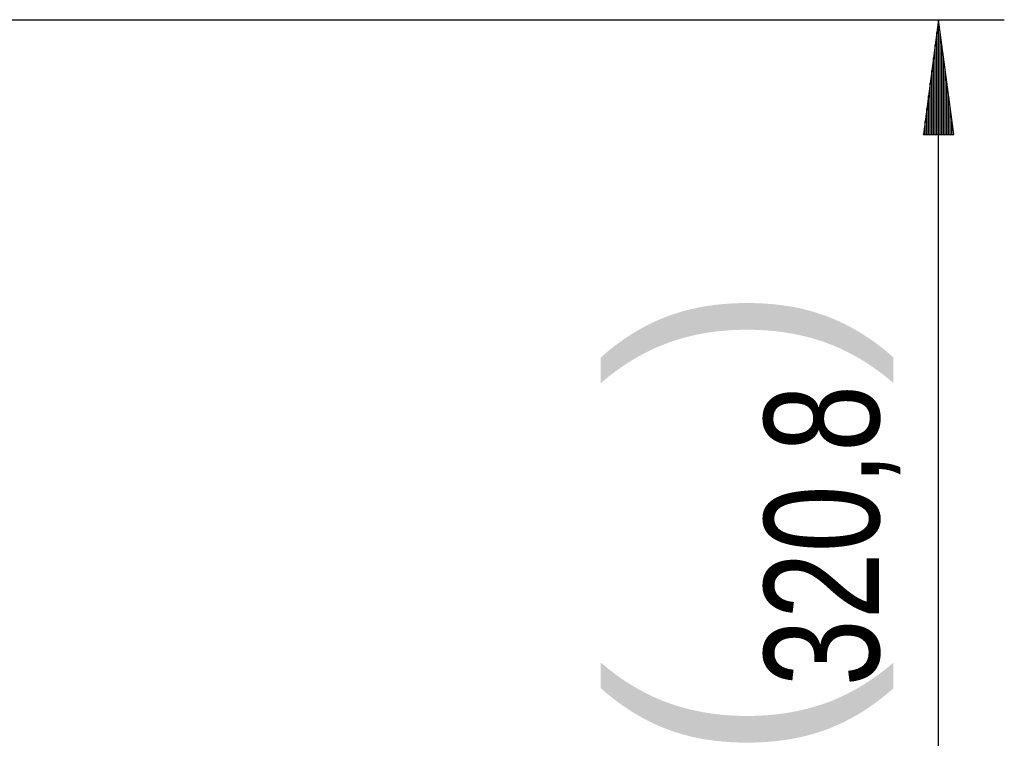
# Model space of a CAD drawing. Header units: millimetres. Extents: x -4 to 841, y -4 to 594.
# Tile 7 of 19: x 82 to 112, y 226 to 248. Entities that reach past the tile are written whole.
import ezdxf

# ---------------------------------------------------------------- set-up
doc = ezdxf.new("R2010")
doc.units = ezdxf.units.MM
doc.layers.add('1', color=7, linetype='Continuous')
doc.styles.add('SEACAD_Arial', font='arial.ttf', dxfattribs={"width": 0.75})

msp = doc.modelspace()

# ---------------------------------------------------------------- linework, layer by layer
at = {"layer": '1', "color": 7, "linetype": 'Continuous'}
for p, q in [((73.792, 247.631), (112.392, 247.631)), ((110.392, 247.631), (109.932, 244.131)), ((110.392, 215.555), (110.392, 247.631)), ((110.853, 244.131), (110.392, 247.631)), ((110.392, 244.131), (110.392, 247.631)), ((110.392, 244.131), (110.392, 247.631)), ((110.342, 244.131), (110.342, 247.245)), ((110.443, 244.131), (110.443, 247.245)), ((110.291, 244.131), (110.291, 246.859)), ((110.494, 244.131), (110.494, 246.859)), ((110.24, 244.131), (110.24, 246.473)), ((110.545, 244.131), (110.545, 246.473)), ((110.189, 244.131), (110.189, 246.088)), ((110.596, 244.131), (110.596, 246.088)), ((110.138, 244.131), (110.138, 245.702)), ((110.646, 244.131), (110.646, 245.702)), ((110.088, 244.131), (110.088, 245.316)), ((110.697, 244.131), (110.697, 245.316)), ((110.037, 244.131), (110.037, 244.93)), ((110.748, 244.131), (110.748, 244.93)), ((109.986, 244.131), (109.986, 244.544)), ((110.799, 244.131), (110.799, 244.544)), ((109.932, 244.131), (110.853, 244.131)), ((109.935, 244.131), (109.935, 244.158)), ((109.935, 244.131), (109.935, 244.158)), ((110.85, 244.131), (110.85, 244.158)), ((110.85, 244.131), (110.85, 244.158))]:
    msp.add_line(p, q, dxfattribs=at)

# ---------------------------------------------------------------- texts
at = {"layer": '1', "char_height": 6.58, "width": 3.00392, "attachment_point": 7, "rotation": 90}
for s, insert in [('{\\fArial|b0||i0||c0|p34;\\C7;\\H6.58;\\W1.;)}', (109.019, 236.514)), ('{\\fArial|b0||i0||c0|p34;\\C7;\\H6.58;\\W1.;(}', (109.019, 225.053))]:
    msp.add_mtext(s, dxfattribs=dict(at, insert=insert))
at = {"layer": '1', "insert": (109.232, 227.337), "char_height": 3.5, "width": 8.90218, "attachment_point": 7, "rotation": 90, "style": 'SEACAD_Arial'}
msp.add_mtext('{\\fArial|b0||i0||c0|p34;\\C7;\\H3.5;\\W0.75;320,8}', dxfattribs=at)

doc.saveas('drawing.dxf')
